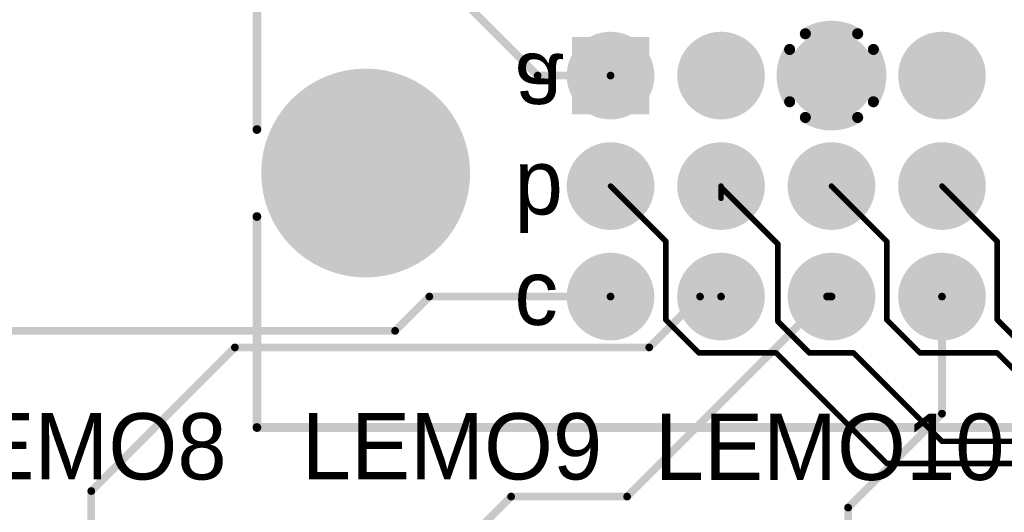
# Model space of a CAD drawing. Extents: x 0.21 to 6.77, y 0.98 to 2.62.
# Tile 4 of 16: x 1.59 to 2.48, y 1.54 to 1.99. Entities that reach past the tile are written whole.
import ezdxf

# ---------------------------------------------------------------- set-up
doc = ezdxf.new("R2010")
doc.units = 0
doc.layers.get('0').update_dxf_attribs({"linetype": 'CONTINUOUS'})
for name, color, linetype in [('BOTTOMLAYER', 5, 'CONTINUOUS'), ('BOTTOMOVERLAY', 54, 'CONTINUOUS'), ('BOTTOMSOLDER', 6, 'CONTINUOUS'), ('INTERNALPLANE1', 76, 'CONTINUOUS'), ('INTERNALPLANE2', 16, 'CONTINUOUS'), ('INTERNALPLANE3', 216, 'CONTINUOUS'), ('INTERNALPLANE4', 136, 'CONTINUOUS'), ('MULTILAYER', 9, 'CONTINUOUS'), ('PADHOLE', 156, 'CONTINUOUS'), ('TOPLAYER', 1, 'CONTINUOUS'), ('TOPOVERLAY', 2, 'CONTINUOUS'), ('TOPSOLDER', 216, 'CONTINUOUS')]:
    doc.layers.add(name, color=color, linetype=linetype)

# ---------------------------------------------------------------- blocks, each defined once
blk = doc.blocks.new('EURO2_54_2V96_B_17')
at = {"layer": 'BOTTOMLAYER'}
for points, const_width in [([(-1.4655, 0.1, 1), (-1.4345, 0.1, 1)], 0.031), ([(-1.3655, 0.1, 1), (-1.3345, 0.1, 1)], 0.031), ([(-1.2655, 0.1, 1), (-1.2345, 0.1, 1)], 0.031), ([(-1.81693, 0.01181, 1), (-1.72638, 0.01181, 1)], 0.09055), ([(-1.5655, 0, 1), (-1.5345, 0, 1)], 0.031), ([(-1.4655, 0, 1), (-1.4345, 0, 1)], 0.031), ([(-1.3655, 0, 1), (-1.3345, 0, 1)], 0.031), ([(-1.2655, 0, 1), (-1.2345, 0, 1)], 0.031), ([(-1.5655, -0.1, 1), (-1.5345, -0.1, 1)], 0.031), ([(-1.4655, -0.1, 1), (-1.4345, -0.1, 1)], 0.031), ([(-1.3655, -0.1, 1), (-1.3345, -0.1, 1)], 0.031), ([(-1.2655, -0.1, 1), (-1.2345, -0.1, 1)], 0.031)]:
    blk.add_lwpolyline(points, format="xyb", close=True, dxfattribs=dict(at, const_width=const_width))
blk.add_solid([(-1.581, 0.069), (-1.519, 0.069), (-1.581, 0.131), (-1.519, 0.131)], dxfattribs=at)
at = {"layer": 'BOTTOMOVERLAY', "const_width": 0.00787}
for points in [[(-1.87008, 0.05118), (-1.87008, 0.2185)], [(-1.87008, -0.2185), (-1.87008, -0.02756)], [(-1.87008, -0.2185), (1.87008, -0.2185)]]:
    blk.add_lwpolyline(points, dxfattribs=at)
at = {"layer": 'BOTTOMOVERLAY', "const_width": 0.00394}
for points in [[(-1.87205, 0.05118, 1), (-1.86811, 0.05118, 1)], [(-1.87205, -0.02756, 1), (-1.86811, -0.02756, 1)], [(-1.87205, -0.2185, 1), (-1.86811, -0.2185, 1)], [(-1.87205, -0.2185, 1), (-1.86811, -0.2185, 1)]]:
    blk.add_lwpolyline(points, format="xyb", close=True, dxfattribs=at)
at = {"layer": 'BOTTOMSOLDER'}
for points, const_width in [([(-1.4675, 0.1, 1), (-1.4325, 0.1, 1)], 0.035), ([(-1.3675, 0.1, 1), (-1.3325, 0.1, 1)], 0.035), ([(-1.2675, 0.1, 1), (-1.2325, 0.1, 1)], 0.035), ([(-1.81893, 0.01181, 1), (-1.72438, 0.01181, 1)], 0.09455), ([(-1.5675, 0, 1), (-1.5325, 0, 1)], 0.035), ([(-1.4675, 0, 1), (-1.4325, 0, 1)], 0.035), ([(-1.3675, 0, 1), (-1.3325, 0, 1)], 0.035), ([(-1.2675, 0, 1), (-1.2325, 0, 1)], 0.035), ([(-1.5675, -0.1, 1), (-1.5325, -0.1, 1)], 0.035), ([(-1.4675, -0.1, 1), (-1.4325, -0.1, 1)], 0.035), ([(-1.3675, -0.1, 1), (-1.3325, -0.1, 1)], 0.035), ([(-1.2675, -0.1, 1), (-1.2325, -0.1, 1)], 0.035)]:
    blk.add_lwpolyline(points, format="xyb", close=True, dxfattribs=dict(at, const_width=const_width))
blk.add_solid([(-1.585, 0.065), (-1.515, 0.065), (-1.585, 0.135), (-1.515, 0.135)], dxfattribs=at)
at = {"layer": 'INTERNALPLANE1'}
for points, const_width in [([(-1.56984, 0.1, 1), (-1.53016, 0.1, 1)], 0.03968), ([(-1.46984, 0.1, 1), (-1.43016, 0.1, 1)], 0.03968), ([(-1.36984, 0.1, 1), (-1.33016, 0.1, 1)], 0.03968), ([(-1.26984, 0.1, 1), (-1.23016, 0.1, 1)], 0.03968), ([(-1.80921, 0.01181, 1), (-1.73409, 0.01181, 1)], 0.07512), ([(-1.56984, 0, 1), (-1.53016, 0, 1)], 0.03968), ([(-1.46984, 0, 1), (-1.43016, 0, 1)], 0.03968), ([(-1.36984, 0, 1), (-1.33016, 0, 1)], 0.03968), ([(-1.26984, 0, 1), (-1.23016, 0, 1)], 0.03968), ([(-1.56984, -0.1, 1), (-1.53016, -0.1, 1)], 0.03968), ([(-1.46984, -0.1, 1), (-1.43016, -0.1, 1)], 0.03968), ([(-1.36984, -0.1, 1), (-1.33016, -0.1, 1)], 0.03968), ([(-1.26984, -0.1, 1), (-1.23016, -0.1, 1)], 0.03968)]:
    blk.add_lwpolyline(points, format="xyb", close=True, dxfattribs=dict(at, const_width=const_width))
at = {"layer": 'INTERNALPLANE2'}
for points, const_width in [([(-1.56984, 0.1, 1), (-1.53016, 0.1, 1)], 0.03968), ([(-1.46984, 0.1, 1), (-1.43016, 0.1, 1)], 0.03968), ([(-1.36984, 0.1, 1), (-1.33016, 0.1, 1)], 0.03968), ([(-1.26984, 0.1, 1), (-1.23016, 0.1, 1)], 0.03968), ([(-1.80921, 0.01181, 1), (-1.73409, 0.01181, 1)], 0.07512), ([(-1.56984, 0, 1), (-1.53016, 0, 1)], 0.03968), ([(-1.46984, 0, 1), (-1.43016, 0, 1)], 0.03968), ([(-1.36984, 0, 1), (-1.33016, 0, 1)], 0.03968), ([(-1.26984, 0, 1), (-1.23016, 0, 1)], 0.03968), ([(-1.56984, -0.1, 1), (-1.53016, -0.1, 1)], 0.03968), ([(-1.46984, -0.1, 1), (-1.43016, -0.1, 1)], 0.03968), ([(-1.36984, -0.1, 1), (-1.33016, -0.1, 1)], 0.03968), ([(-1.26984, -0.1, 1), (-1.23016, -0.1, 1)], 0.03968)]:
    blk.add_lwpolyline(points, format="xyb", close=True, dxfattribs=dict(at, const_width=const_width))
at = {"layer": 'INTERNALPLANE3', "const_width": 0.01}
for points in [[(-1.37368, 0.13789, -0.286745), (-1.32632, 0.13789)], [(-1.3879, 0.07632, -0.286745), (-1.3879, 0.12368)], [(-1.31211, 0.12368, -0.286745), (-1.31211, 0.07632)], [(-1.32632, 0.06211, -0.286745), (-1.37368, 0.06211)]]:
    blk.add_lwpolyline(points, format="xyb", dxfattribs=at)
at = {"layer": 'INTERNALPLANE3'}
for points, const_width in [([(-1.37618, 0.13789, 1), (-1.37118, 0.13789, 1)], 0.005), ([(-1.32882, 0.13789, 1), (-1.32382, 0.13789, 1)], 0.005), ([(-1.56984, 0.1, 1), (-1.53016, 0.1, 1)], 0.03968), ([(-1.46984, 0.1, 1), (-1.43016, 0.1, 1)], 0.03968), ([(-1.26984, 0.1, 1), (-1.23016, 0.1, 1)], 0.03968), ([(-1.3904, 0.12368, 1), (-1.38539, 0.12368, 1)], 0.005), ([(-1.31461, 0.12368, 1), (-1.3096, 0.12368, 1)], 0.005), ([(-1.80921, 0.01181, 1), (-1.73409, 0.01181, 1)], 0.07512), ([(-1.3904, 0.07632, 1), (-1.38539, 0.07632, 1)], 0.005), ([(-1.31461, 0.07632, 1), (-1.3096, 0.07632, 1)], 0.005), ([(-1.37618, 0.06211, 1), (-1.37118, 0.06211, 1)], 0.005), ([(-1.32882, 0.06211, 1), (-1.32382, 0.06211, 1)], 0.005), ([(-1.56984, 0, 1), (-1.53016, 0, 1)], 0.03968), ([(-1.46984, 0, 1), (-1.43016, 0, 1)], 0.03968), ([(-1.36984, 0, 1), (-1.33016, 0, 1)], 0.03968), ([(-1.26984, 0, 1), (-1.23016, 0, 1)], 0.03968), ([(-1.56984, -0.1, 1), (-1.53016, -0.1, 1)], 0.03968), ([(-1.46984, -0.1, 1), (-1.43016, -0.1, 1)], 0.03968), ([(-1.36984, -0.1, 1), (-1.33016, -0.1, 1)], 0.03968), ([(-1.26984, -0.1, 1), (-1.23016, -0.1, 1)], 0.03968)]:
    blk.add_lwpolyline(points, format="xyb", close=True, dxfattribs=dict(at, const_width=const_width))
at = {"layer": 'INTERNALPLANE4'}
for points, const_width in [([(-1.56984, 0.1, 1), (-1.53016, 0.1, 1)], 0.03968), ([(-1.46984, 0.1, 1), (-1.43016, 0.1, 1)], 0.03968), ([(-1.36984, 0.1, 1), (-1.33016, 0.1, 1)], 0.03968), ([(-1.26984, 0.1, 1), (-1.23016, 0.1, 1)], 0.03968), ([(-1.80921, 0.01181, 1), (-1.73409, 0.01181, 1)], 0.07512), ([(-1.56984, 0, 1), (-1.53016, 0, 1)], 0.03968), ([(-1.46984, 0, 1), (-1.43016, 0, 1)], 0.03968), ([(-1.36984, 0, 1), (-1.33016, 0, 1)], 0.03968), ([(-1.26984, 0, 1), (-1.23016, 0, 1)], 0.03968), ([(-1.56984, -0.1, 1), (-1.53016, -0.1, 1)], 0.03968), ([(-1.46984, -0.1, 1), (-1.43016, -0.1, 1)], 0.03968), ([(-1.36984, -0.1, 1), (-1.33016, -0.1, 1)], 0.03968), ([(-1.26984, -0.1, 1), (-1.23016, -0.1, 1)], 0.03968)]:
    blk.add_lwpolyline(points, format="xyb", close=True, dxfattribs=dict(at, const_width=const_width))
at = {"layer": 'MULTILAYER'}
for points, const_width in [([(-1.4655, 0.1, 1), (-1.4345, 0.1, 1)], 0.031), ([(-1.3655, 0.1, 1), (-1.3345, 0.1, 1)], 0.031), ([(-1.2655, 0.1, 1), (-1.2345, 0.1, 1)], 0.031), ([(-1.81693, 0.01181, 1), (-1.72638, 0.01181, 1)], 0.09055), ([(-1.5655, 0, 1), (-1.5345, 0, 1)], 0.031), ([(-1.4655, 0, 1), (-1.4345, 0, 1)], 0.031), ([(-1.3655, 0, 1), (-1.3345, 0, 1)], 0.031), ([(-1.2655, 0, 1), (-1.2345, 0, 1)], 0.031), ([(-1.5655, -0.1, 1), (-1.5345, -0.1, 1)], 0.031), ([(-1.4655, -0.1, 1), (-1.4345, -0.1, 1)], 0.031), ([(-1.3655, -0.1, 1), (-1.3345, -0.1, 1)], 0.031), ([(-1.2655, -0.1, 1), (-1.2345, -0.1, 1)], 0.031)]:
    blk.add_lwpolyline(points, format="xyb", close=True, dxfattribs=dict(at, const_width=const_width))
blk.add_solid([(-1.581, 0.069), (-1.519, 0.069), (-1.581, 0.131), (-1.519, 0.131)], dxfattribs=at)
at = {"layer": 'PADHOLE'}
for points, const_width in [([(-1.55984, 0.1, 1), (-1.54016, 0.1, 1)], 0.01969), ([(-1.45984, 0.1, 1), (-1.44016, 0.1, 1)], 0.01969), ([(-1.35984, 0.1, 1), (-1.34016, 0.1, 1)], 0.01969), ([(-1.25984, 0.1, 1), (-1.24016, 0.1, 1)], 0.01969), ([(-1.79921, 0.01181, 1), (-1.74409, 0.01181, 1)], 0.05512), ([(-1.55984, 0, 1), (-1.54016, 0, 1)], 0.01969), ([(-1.45984, 0, 1), (-1.44016, 0, 1)], 0.01969), ([(-1.35984, 0, 1), (-1.34016, 0, 1)], 0.01969), ([(-1.25984, 0, 1), (-1.24016, 0, 1)], 0.01969), ([(-1.55984, -0.1, 1), (-1.54016, -0.1, 1)], 0.01969), ([(-1.45984, -0.1, 1), (-1.44016, -0.1, 1)], 0.01969), ([(-1.35984, -0.1, 1), (-1.34016, -0.1, 1)], 0.01969), ([(-1.25984, -0.1, 1), (-1.24016, -0.1, 1)], 0.01969)]:
    blk.add_lwpolyline(points, format="xyb", close=True, dxfattribs=dict(at, const_width=const_width))
at = {"layer": 'TOPLAYER'}
for points, const_width in [([(-1.4655, 0.1, 1), (-1.4345, 0.1, 1)], 0.031), ([(-1.3655, 0.1, 1), (-1.3345, 0.1, 1)], 0.031), ([(-1.2655, 0.1, 1), (-1.2345, 0.1, 1)], 0.031), ([(-1.81693, 0.01181, 1), (-1.72638, 0.01181, 1)], 0.09055), ([(-1.5655, 0, 1), (-1.5345, 0, 1)], 0.031), ([(-1.4655, 0, 1), (-1.4345, 0, 1)], 0.031), ([(-1.3655, 0, 1), (-1.3345, 0, 1)], 0.031), ([(-1.2655, 0, 1), (-1.2345, 0, 1)], 0.031), ([(-1.5655, -0.1, 1), (-1.5345, -0.1, 1)], 0.031), ([(-1.4655, -0.1, 1), (-1.4345, -0.1, 1)], 0.031), ([(-1.3655, -0.1, 1), (-1.3345, -0.1, 1)], 0.031), ([(-1.2655, -0.1, 1), (-1.2345, -0.1, 1)], 0.031)]:
    blk.add_lwpolyline(points, format="xyb", close=True, dxfattribs=dict(at, const_width=const_width))
blk.add_solid([(-1.581, 0.069), (-1.519, 0.069), (-1.581, 0.131), (-1.519, 0.131)], dxfattribs=at)
at = {"layer": 'TOPSOLDER'}
for points, const_width in [([(-1.4675, 0.1, 1), (-1.4325, 0.1, 1)], 0.035), ([(-1.3675, 0.1, 1), (-1.3325, 0.1, 1)], 0.035), ([(-1.2675, 0.1, 1), (-1.2325, 0.1, 1)], 0.035), ([(-1.81893, 0.01181, 1), (-1.72438, 0.01181, 1)], 0.09455), ([(-1.5675, 0, 1), (-1.5325, 0, 1)], 0.035), ([(-1.4675, 0, 1), (-1.4325, 0, 1)], 0.035), ([(-1.3675, 0, 1), (-1.3325, 0, 1)], 0.035), ([(-1.2675, 0, 1), (-1.2325, 0, 1)], 0.035), ([(-1.5675, -0.1, 1), (-1.5325, -0.1, 1)], 0.035), ([(-1.4675, -0.1, 1), (-1.4325, -0.1, 1)], 0.035), ([(-1.3675, -0.1, 1), (-1.3325, -0.1, 1)], 0.035), ([(-1.2675, -0.1, 1), (-1.2325, -0.1, 1)], 0.035)]:
    blk.add_lwpolyline(points, format="xyb", close=True, dxfattribs=dict(at, const_width=const_width))
blk.add_solid([(-1.585, 0.065), (-1.515, 0.065), (-1.585, 0.135), (-1.515, 0.135)], dxfattribs=at)
at = {"layer": 'BOTTOMOVERLAY', "text_generation_flag": 2}
for s, p in [('a', (-1.63701, 0.11968)), ('b', (-1.63701, 0.01969)), ('c', (-1.63701, -0.08031))]:
    blk.add_text(s, height=0.05906, rotation=180, dxfattribs=at).set_placement(p)

msp = doc.modelspace()

# ---------------------------------------------------------------- linework, layer by layer
at = {"layer": 'BOTTOMLAYER'}
for points, const_width in [([(1.97, 2.025), (2.059, 1.936)], 0.007), ([(2.059, 1.936), (2.125, 1.936)], 0.007), ([(2.225, 1.825), (2.225, 1.836)], 0.005), ([(2.14, 1.555), (2.321, 1.736)], 0.007), ([(2.16, 1.69), (2.206, 1.736)], 0.007), ([(2.206, 1.736), (2.225, 1.736)], 0.007), ([(2.321, 1.736), (2.325, 1.736)], 0.007), ([(2.425, 1.63), (2.425, 1.736)], 0.007), ([(1.655, 1.56), (1.785, 1.69)], 0.007), ([(1.785, 1.69), (2.16, 1.69)], 0.007), ([(2.34, 1.545), (2.425, 1.63)], 0.007), ([(1.655, 1.38), (1.655, 1.56)], 0.007), ([(1.995, 1.515), (2.035, 1.555)], 0.007), ([(2.035, 1.555), (2.14, 1.555)], 0.007), ([(2.34, 1.38), (2.34, 1.545)], 0.007)]:
    msp.add_lwpolyline(points, dxfattribs=dict(at, const_width=const_width))
for points, const_width in [([(2.05725, 1.936, 1), (2.06075, 1.936, 1)], 0.0035), ([(2.05725, 1.936, 1), (2.06075, 1.936, 1)], 0.0035), ([(2.12325, 1.936, 1), (2.12675, 1.936, 1)], 0.0035), ([(2.22375, 1.836, 1), (2.22625, 1.836, 1)], 0.0025), ([(2.22375, 1.825, 1), (2.22625, 1.825, 1)], 0.0025), ([(2.20425, 1.736, 1), (2.20775, 1.736, 1)], 0.0035), ([(2.20425, 1.736, 1), (2.20775, 1.736, 1)], 0.0035), ([(2.22325, 1.736, 1), (2.22675, 1.736, 1)], 0.0035), ([(2.31925, 1.736, 1), (2.32275, 1.736, 1)], 0.0035), ([(2.31925, 1.736, 1), (2.32275, 1.736, 1)], 0.0035), ([(2.32325, 1.736, 1), (2.32675, 1.736, 1)], 0.0035), ([(2.42325, 1.736, 1), (2.42675, 1.736, 1)], 0.0035), ([(1.78325, 1.69, 1), (1.78675, 1.69, 1)], 0.0035), ([(1.78325, 1.69, 1), (1.78675, 1.69, 1)], 0.0035), ([(2.15825, 1.69, 1), (2.16175, 1.69, 1)], 0.0035), ([(2.15825, 1.69, 1), (2.16175, 1.69, 1)], 0.0035), ([(2.42325, 1.63, 1), (2.42675, 1.63, 1)], 0.0035), ([(2.42325, 1.63, 1), (2.42675, 1.63, 1)], 0.0035), ([(1.65325, 1.56, 1), (1.65675, 1.56, 1)], 0.0035), ([(1.65325, 1.56, 1), (1.65675, 1.56, 1)], 0.0035), ([(2.03325, 1.555, 1), (2.03675, 1.555, 1)], 0.0035), ([(2.03325, 1.555, 1), (2.03675, 1.555, 1)], 0.0035), ([(2.13825, 1.555, 1), (2.14175, 1.555, 1)], 0.0035), ([(2.13825, 1.555, 1), (2.14175, 1.555, 1)], 0.0035), ([(2.33825, 1.545, 1), (2.34175, 1.545, 1)], 0.0035), ([(2.33825, 1.545, 1), (2.34175, 1.545, 1)], 0.0035)]:
    msp.add_lwpolyline(points, format="xyb", close=True, dxfattribs=dict(at, const_width=const_width))
at = {"layer": 'TOPLAYER'}
for points, const_width in [([(2.125, 1.836), (2.175, 1.786)], 0.005), ([(2.225, 1.835), (2.225, 1.836)], 0.005), ([(2.225, 1.835), (2.2765, 1.7835)], 0.005), ([(2.325, 1.836), (2.375, 1.786)], 0.005), ([(2.425, 1.836), (2.475, 1.786)], 0.005), ([(2.175, 1.715), (2.175, 1.786)], 0.005), ([(2.2765, 1.7135), (2.2765, 1.7835)], 0.005), ([(2.375, 1.715), (2.375, 1.786)], 0.005), ([(2.475, 1.715), (2.475, 1.786)], 0.005), ([(1.93, 1.705), (1.961, 1.736)], 0.007), ([(1.961, 1.736), (2.125, 1.736)], 0.007), ([(2.175, 1.715), (2.205, 1.685)], 0.005), ([(2.2765, 1.7135), (2.305, 1.685)], 0.005), ([(2.375, 1.715), (2.405, 1.685)], 0.005), ([(2.475, 1.715), (2.505, 1.685)], 0.005), ([(1.415, 1.705), (1.93, 1.705)], 0.007), ([(2.205, 1.685), (2.275, 1.685)], 0.005), ([(2.275, 1.685), (2.375, 1.585)], 0.005), ([(2.305, 1.685), (2.345, 1.685)], 0.005), ([(2.345, 1.685), (2.425, 1.605)], 0.005), ([(2.405, 1.685), (2.475, 1.685)], 0.005), ([(2.475, 1.685), (2.535, 1.625)], 0.005), ([(2.425, 1.605), (2.815, 1.605)], 0.005), ([(2.375, 1.585), (2.805, 1.585)], 0.005)]:
    msp.add_lwpolyline(points, dxfattribs=dict(at, const_width=const_width))
for points, const_width in [([(2.12375, 1.836, 1), (2.12625, 1.836, 1)], 0.0025), ([(2.22375, 1.836, 1), (2.22625, 1.836, 1)], 0.0025), ([(2.22375, 1.835, 1), (2.22625, 1.835, 1)], 0.0025), ([(2.22375, 1.835, 1), (2.22625, 1.835, 1)], 0.0025), ([(2.32375, 1.836, 1), (2.32625, 1.836, 1)], 0.0025), ([(2.42375, 1.836, 1), (2.42625, 1.836, 1)], 0.0025), ([(2.17375, 1.786, 1), (2.17625, 1.786, 1)], 0.0025), ([(2.17375, 1.786, 1), (2.17625, 1.786, 1)], 0.0025), ([(2.27525, 1.7835, 1), (2.27775, 1.7835, 1)], 0.0025), ([(2.27525, 1.7835, 1), (2.27775, 1.7835, 1)], 0.0025), ([(2.37375, 1.786, 1), (2.37625, 1.786, 1)], 0.0025), ([(2.37375, 1.786, 1), (2.37625, 1.786, 1)], 0.0025), ([(2.47375, 1.786, 1), (2.47625, 1.786, 1)], 0.0025), ([(2.47375, 1.786, 1), (2.47625, 1.786, 1)], 0.0025), ([(1.95925, 1.736, 1), (1.96275, 1.736, 1)], 0.0035), ([(1.95925, 1.736, 1), (1.96275, 1.736, 1)], 0.0035), ([(2.12325, 1.736, 1), (2.12675, 1.736, 1)], 0.0035), ([(2.17375, 1.715, 1), (2.17625, 1.715, 1)], 0.0025), ([(2.17375, 1.715, 1), (2.17625, 1.715, 1)], 0.0025), ([(2.27525, 1.7135, 1), (2.27775, 1.7135, 1)], 0.0025), ([(2.27525, 1.7135, 1), (2.27775, 1.7135, 1)], 0.0025), ([(2.37375, 1.715, 1), (2.37625, 1.715, 1)], 0.0025), ([(2.37375, 1.715, 1), (2.37625, 1.715, 1)], 0.0025), ([(2.47375, 1.715, 1), (2.47625, 1.715, 1)], 0.0025), ([(2.47375, 1.715, 1), (2.47625, 1.715, 1)], 0.0025), ([(1.92825, 1.705, 1), (1.93175, 1.705, 1)], 0.0035), ([(1.92825, 1.705, 1), (1.93175, 1.705, 1)], 0.0035), ([(2.20375, 1.685, 1), (2.20625, 1.685, 1)], 0.0025), ([(2.20375, 1.685, 1), (2.20625, 1.685, 1)], 0.0025), ([(2.27375, 1.685, 1), (2.27625, 1.685, 1)], 0.0025), ([(2.27375, 1.685, 1), (2.27625, 1.685, 1)], 0.0025), ([(2.30375, 1.685, 1), (2.30625, 1.685, 1)], 0.0025), ([(2.30375, 1.685, 1), (2.30625, 1.685, 1)], 0.0025), ([(2.34375, 1.685, 1), (2.34625, 1.685, 1)], 0.0025), ([(2.34375, 1.685, 1), (2.34625, 1.685, 1)], 0.0025), ([(2.40375, 1.685, 1), (2.40625, 1.685, 1)], 0.0025), ([(2.40375, 1.685, 1), (2.40625, 1.685, 1)], 0.0025), ([(2.47375, 1.685, 1), (2.47625, 1.685, 1)], 0.0025), ([(2.47375, 1.685, 1), (2.47625, 1.685, 1)], 0.0025), ([(2.42375, 1.605, 1), (2.42625, 1.605, 1)], 0.0025), ([(2.42375, 1.605, 1), (2.42625, 1.605, 1)], 0.0025), ([(2.37375, 1.585, 1), (2.37625, 1.585, 1)], 0.0025), ([(2.37375, 1.585, 1), (2.37625, 1.585, 1)], 0.0025)]:
    msp.add_lwpolyline(points, format="xyb", close=True, dxfattribs=dict(at, const_width=const_width))

# ---------------------------------------------------------------- block references
at = {"rotation": 360}
msp.add_blockref('EURO2_54_2V96_B_17', (3.675, 1.836), dxfattribs=at)

# ---------------------------------------------------------------- texts
at = {"layer": 'TOPOVERLAY'}
for s, p in [('LEMO8', (1.5055, 1.5705)), ('LEMO9', (1.8455, 1.5705)), ('LEMO10', (2.165, 1.57))]:
    msp.add_text(s, height=0.06, dxfattribs=at).set_placement(p)

doc.saveas('drawing.dxf')
